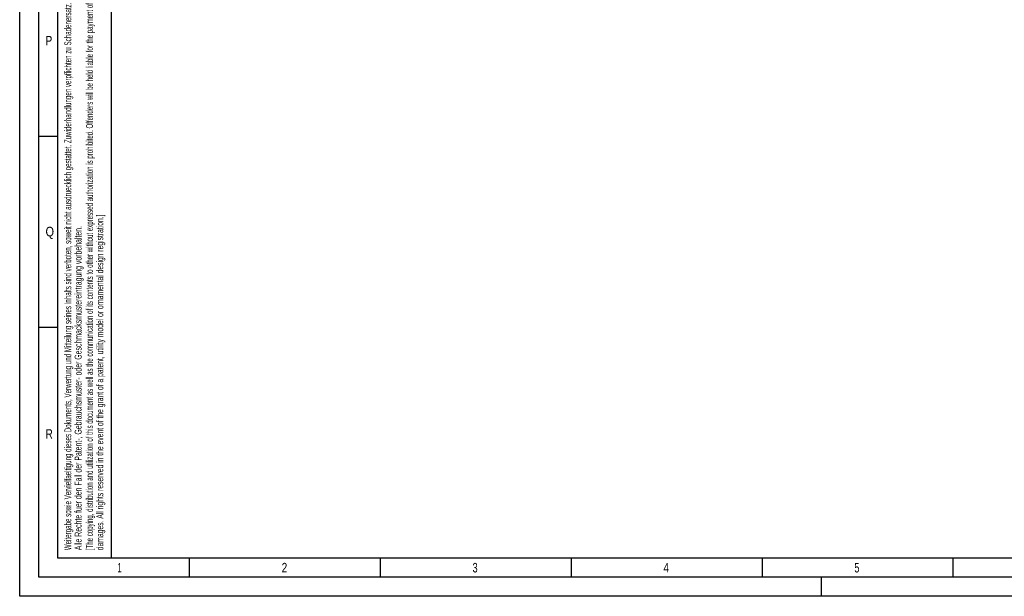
# Model space of a CAD drawing. Header units: millimetres. Extents: x 0 to 1189, y 0 to 841.
# Tile 1 of 172: x 0 to 258, y 0 to 151. Entities that reach past the tile are written whole.
import ezdxf

# ---------------------------------------------------------------- set-up
doc = ezdxf.new("R2010")
doc.units = ezdxf.units.MM
doc.header["$LTSCALE"] = 65.395
doc.layers.get('0').update_dxf_attribs({"linetype": 'CONTINUOUS'})
doc.styles.add('TEXTSTYLE_2', font='txt')

msp = doc.modelspace()

# ---------------------------------------------------------------- linework, layer by layer
at = {"color": 5, "linetype": 'Continuous'}
for p, q in [((0, 0), (0, 841)), ((10, 10), (10, 831)), ((24.03169, 10.02791), (24, 235)), ((5, 120.5), (10, 120.5)), ((5, 70.5), (10, 70.5)), ((1179, 10), (10, 10)), ((44.5, 5), (44.5, 10)), ((94.5, 5), (94.5, 10)), ((144.5, 5), (144.5, 10)), ((194.5, 5), (194.5, 10)), ((244.5, 5), (244.5, 10)), ((210, 0), (210, 5)), ((1189, 0), (0, 0))]:
    msp.add_line(p, q, dxfattribs=at)
at = {"color": 6, "linetype": 'Continuous'}
for p, q in [((5, 5), (5, 836)), ((1184, 5), (5, 5))]:
    msp.add_line(p, q, dxfattribs=at)

# ---------------------------------------------------------------- texts
at = {"color": 5, "linetype": 'Continuous', "style": 'TEXTSTYLE_2'}
for s, width, p in [('[The copying, distribution and utilization of this document as well as the communication of its contents to other without expressed authorization is prohibited. Offenders will be held liable for the payment of', 0.587833, (19.18189, 12.07629)), ('Weitergabe sowie Vervielfaeltigung dieses Dokuments, Verwertung und Mitteilung seines Inhalts sind verboten, soweit nicht ausdruecklich gestattet. Zuwiderhandlungen verpflichten zu Schadenersatz.', 0.596947, (13.50773, 12.07629)), ('damages. All rights reserved in the event of the grant of a patent, utility model or ornamental design registration.]', 0.587302, (21.88189, 12.07629)), ('Alle Rechte fuer den Fall der Patent-, Gebrauchsmuster- oder Geschmacksmustereintragung vorbehalten.', 0.601429, (16.20773, 12.07629))]:
    msp.add_text(s, height=1.8, rotation=90, dxfattribs=dict(at, width=width)).set_placement(p)
for s, width, p in [('P', 0.785714, (6.77091, 144.271)), ('Q', 0.857143, (6.77091, 94.271)), ('R', 0.785714, (6.77091, 41.271)), ('1', 0.571429, (25.606, 6.248)), ('2', 0.785714, (68.606, 6.248)), ('3', 0.714286, (118.606, 6.248)), ('4', 0.785714, (168.606, 6.248)), ('5', 0.714286, (218.606, 6.248))]:
    msp.add_text(s, height=2.50001, dxfattribs=dict(at, width=width)).set_placement(p)

doc.saveas('drawing.dxf')
